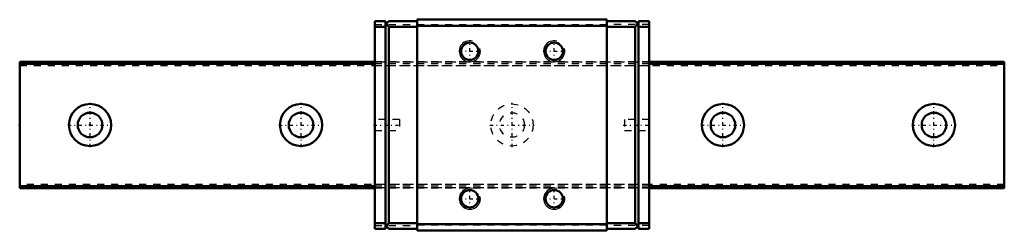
# Model space of a CAD drawing. Header units: millimetres. Extents: x -10 to 130, y -15 to 15.
import ezdxf

# ---------------------------------------------------------------- set-up
doc = ezdxf.new("R2010")
doc.units = ezdxf.units.MM
doc.linetypes.add('Center', pattern=[1.5, 0.45, -0.5, 0.05, -0.5])
doc.linetypes.add('Dashed', pattern=[2, 1, -1])
for name, color, linetype, lineweight in [('2d ConnectionPoints', 7, 'Continuous', 50), ('AM_0', 7, 'Continuous', 50), ('AM_5', 3, 'Continuous', 25), ('AM_7', 7, 'Center', 25), ('AM_9', 6, 'Dashed', 25)]:
    doc.layers.add(name, color=color, linetype=linetype, lineweight=lineweight)

# ---------------------------------------------------------------- blocks, each defined once
blk = doc.blocks.new('1_RSX9M1WUU1_Slider_0_in_RSX9M1WUUE140LMG100W5050001_4')
at = {"layer": 'AM_0'}
for p, q in [((40.5, 14.8), (42, 14.8)), ((40.5, 14.8), (40.5, -14.8)), ((40.5, 14), (42, 14)), ((42, -14.8), (42, 14.8)), ((42.5, 14.8), (42, 14.3)), ((42.1, 14.4), (42.5, 14)), ((42.5, 14.8), (46.5, 14.8)), ((42.5, 14), (46.5, 14)), ((42.5, 14), (42.5, -14)), ((73.5, 15), (46.5, 15)), ((46.5, 15), (46.5, -15)), ((73.5, 14.1), (46.5, 14.1)), ((73.5, 15), (73.5, -15)), ((77.5, 14.8), (73.5, 14.8)), ((77.5, 14), (73.5, 14)), ((77.5, 14.8), (78, 14.3)), ((77.9, 14.4), (77.5, 14)), ((77.5, 14), (77.5, -14)), ((78, -14.8), (78, 14.8)), ((79.5, 14.8), (78, 14.8)), ((79.5, 14), (78, 14)), ((79.5, 14.8), (79.5, -14.8)), ((40.5, -14), (42, -14)), ((42.5, -14), (42.1, -14.4)), ((42.5, -14), (46.5, -14)), ((77.5, -14), (73.5, -14)), ((77.5, -14), (77.9, -14.4)), ((79.5, -14), (78, -14)), ((40.5, -14.8), (42, -14.8)), ((42, -14.3), (42.5, -14.8)), ((42.5, -14.8), (46.5, -14.8)), ((73.5, -14.1), (46.5, -14.1)), ((73.5, -15), (46.5, -15)), ((77.5, -14.8), (73.5, -14.8)), ((78, -14.3), (77.5, -14.8)), ((79.5, -14.8), (78, -14.8))]:
    blk.add_line(p, q, dxfattribs=at)
for centre in [(54, 10.5), (66, 10.5), (54, -10.5), (66, -10.5)]:
    blk.add_circle(centre, 1.23, dxfattribs=at)
at = {"layer": 'AM_5'}
for centre in [(54, 10.5), (66, 10.5), (54, -10.5), (66, -10.5)]:
    blk.add_arc(centre, 1.5, 75, 15, dxfattribs=at)
at = {"layer": 'AM_7'}
for p, q in [((54, 8.925), (54, 12.075)), ((66, 8.925), (66, 12.075)), ((52.425, 10.5), (55.575, 10.5)), ((64.425, 10.5), (67.575, 10.5)), ((40.325, 0), (44.175, 0)), ((75.825, 0), (79.675, 0)), ((54, -12.075), (54, -8.925)), ((66, -12.075), (66, -8.925)), ((52.425, -10.5), (55.575, -10.5)), ((64.425, -10.5), (67.575, -10.5))]:
    blk.add_line(p, q, dxfattribs=at)
at = {"layer": 'AM_9'}
for p, q in [((40.5, 14.3), (46.5, 14.3)), ((73.5, 14.25), (46.5, 14.25)), ((79.5, 14.3), (73.5, 14.3)), ((79.5, 9), (40.5, 9)), ((79.5, 8.928), (40.5, 8.928)), ((79.5, 8.7), (40.5, 8.7)), ((40.5, 8.45), (79.5, 8.45)), ((44, 0.8), (40.5, 0.8)), ((44, 0.8), (44, -0.8)), ((76, 0.8), (76, -0.8)), ((79.5, 0.8), (76, 0.8)), ((40.5, -0.8), (44, -0.8)), ((76, -0.8), (79.5, -0.8)), ((79.5, -8.45), (40.5, -8.45)), ((79.5, -8.7), (40.5, -8.7)), ((79.5, -8.928), (40.5, -8.928)), ((79.5, -9), (40.5, -9)), ((40.5, -14.3), (46.5, -14.3)), ((73.5, -14.25), (46.5, -14.25)), ((79.5, -14.3), (73.5, -14.3))]:
    blk.add_line(p, q, dxfattribs=at)
blk = doc.blocks.new('2_RSX9M1W14010_Track_0_in_RSX9M1WUUE140LMG100W5050001_4')
at = {"layer": 'AM_0'}
for p, q in [((40.5, 9), (-10, 9)), ((-10, 9), (-10, -9)), ((40.5, 8.7), (-10, 8.7)), ((130, 9), (79.5, 9)), ((130, 8.7), (79.5, 8.7)), ((130, 9), (130, -9)), ((40.5, -8.7), (-10, -8.7)), ((40.5, -9), (-10, -9)), ((130, -8.7), (79.5, -8.7)), ((130, -9), (79.5, -9))]:
    blk.add_line(p, q, dxfattribs=at)
for centre, radius in [((0, 0), 3), ((30, 0), 3), ((90, 0), 3), ((120, 0), 3), ((0, 0), 1.75), ((30, 0), 1.75), ((90, 0), 1.75), ((120, 0), 1.75)]:
    blk.add_circle(centre, radius, dxfattribs=at)
at = {"layer": 'AM_7'}
for p, q in [((0, -3.15), (0, 3.15)), ((30, -3.15), (30, 3.15)), ((60, -3.15), (60, 3.15)), ((90, -3.15), (90, 3.15)), ((120, -3.15), (120, 3.15)), ((-3.15, 0), (3.15, 0)), ((26.85, 0), (33.15, 0)), ((56.85, 0), (63.15, 0)), ((86.85, 0), (93.15, 0)), ((116.85, 0), (123.15, 0))]:
    blk.add_line(p, q, dxfattribs=at)
at = {"layer": 'AM_9'}
for p, q in [((130, 8.93), (-10, 8.93)), ((-10, 8.45), (130, 8.45)), ((79.5, 9), (40.5, 9)), ((79.5, 8.7), (40.5, 8.7)), ((130, -8.45), (-10, -8.45)), ((130, -8.93), (-10, -8.93)), ((79.5, -8.7), (40.5, -8.7)), ((79.5, -9), (40.5, -9))]:
    blk.add_line(p, q, dxfattribs=at)
for radius in [3, 1.75]:
    blk.add_circle((60, 0), radius, dxfattribs=at)

msp = doc.modelspace()

# ---------------------------------------------------------------- linework, layer by layer
at = {"layer": '2d ConnectionPoints'}
for p in [(-10, 0), (0, 0), (0, 0)]:
    msp.add_point(p, dxfattribs=at)

# ---------------------------------------------------------------- block references
for name in ['1_RSX9M1WUU1_Slider_0_in_RSX9M1WUUE140LMG100W5050001_4', '2_RSX9M1W14010_Track_0_in_RSX9M1WUUE140LMG100W5050001_4']:
    msp.add_blockref(name, (0, 0))

doc.saveas('drawing.dxf')
